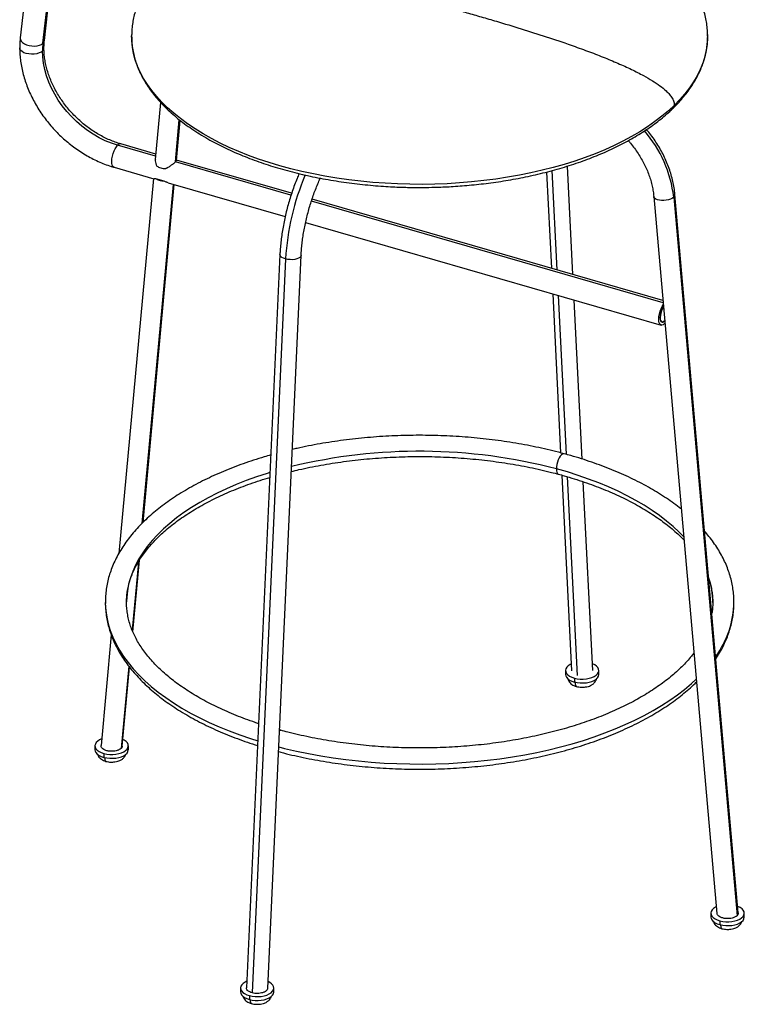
# Paper-space layout '_Trimetric' of a CAD drawing. Header units: millimetres. Extents: x -264 to 214, y -113 to 877.
# Tile 1 of 2: x -264 to 214, y -113 to 537. Entities that reach past the tile are written whole.
import ezdxf

# ---------------------------------------------------------------- set-up
doc = ezdxf.new("R2010")
doc.units = ezdxf.units.MM

psp = doc.layouts.new('_Trimetric')

# ---------------------------------------------------------------- linework, layer by layer
at = {"color": 7, "linetype": 'Continuous', "lineweight": 25}
for p, q in [((-241.55, 721.23), (-263.48, 525.11)), ((-248.5, 521.6), (-228.84, 697.28)), ((-247.58, 523.34), (-228.13, 697.24)), ((189.99, 527.44), (190, 526.03)), ((-189.97, 524.48), (-190, 526.43)), ((-170.91, 482.54), (-174.4, 444.83)), ((-161.14, 443.24), (-158.56, 471.13)), ((-160.39, 444.28), (-157.95, 470.66)), ((-174.06, 448.44), (-197.15, 455.11)), ((-174.2, 447.01), (-199.25, 454.24)), ((-84.87, 421.22), (-161.14, 443.24)), ((-84.44, 422.57), (-160.37, 444.49)), ((-201.59, 439.73), (-175.32, 432.15)), ((83.75, 436.59), (86.93, 373.09)), ((87.28, 437.52), (90.55, 372.05)), ((101.15, 368.99), (97.58, 440.52)), ((-175.56, 432.22), (-198.46, 184.85)), ((-168.46, 430.52), (-174.07, 432.14)), ((-165.87, 429.42), (-88.71, 407.14)), ((-162.51, 428.45), (-183.23, 204.59)), ((-182.5, 205.33), (-161.87, 428.27)), ((160.65, 350.34), (-71.42, 417.34)), ((160.52, 351.85), (-70.98, 418.68)), ((154.47, 420.52), (196.17, -52.8)), ((167.61, 419.98), (209.4, -54.34)), ((210.2, -52.5), (168.41, 421.74)), ((-75.24, 403.26), (159.29, 335.55)), ((-92.18, 382.18), (-114.22, -102)), ((-88.44, 379.2), (-110.5, -105.28)), ((-100.21, -102.15), (-78.2, 381.54)), ((87.77, 356.2), (93.01, 251.22)), ((91.39, 355.15), (96.63, 250.24)), ((107.24, 247.1), (101.99, 352.09)), ((161.42, 338.12), (161.39, 338.13)), ((161.7, 338.45), (161.42, 338.16)), ((161.42, 338.12), (161.7, 338.41)), ((159.57, 337.6), (159.86, 337.52)), ((161.83, 336.89), (161.39, 336.41)), ((93.75, 236.52), (100.2, 107.4)), ((97.37, 235.46), (103.92, 104.31)), ((114.21, 107.61), (107.99, 232.12)), ((-185.58, 179.13), (-189.73, 134.38)), ((-189.19, 133.06), (-184.8, 180.45)), ((-203.44, 131.03), (-210.2, 57.98)), ((-191.94, 110.48), (-196.97, 56.1)), ((-196.17, 57.61), (-191.35, 109.7)), ((96.22, 107.52), (96.22, 104.95)), ((118.22, 104.95), (118.22, 107.52)), ((102.08, 102.51), (102.08, 99.94)), ((-91.68, 68.06), (-92.46, 68.28)), ((-214.18, 57.79), (-214.18, 55.22)), ((-208.32, 52.78), (-208.32, 50.21)), ((-192.18, 55.22), (-192.18, 57.79)), ((192.18, -52.65), (192.18, -55.22)), ((198.05, -57.66), (198.05, -60.23)), ((214.18, -55.22), (214.18, -52.65)), ((-118.22, -102.08), (-118.22, -104.65)), ((-96.22, -104.65), (-96.22, -102.08)), ((-112.35, -107.09), (-112.35, -109.66))]:
    psp.add_line(p, q, dxfattribs=at)
at = {"color": 7, "linetype": 'Continuous', "lineweight": 25, "flags": 128}
for points in [[(-263.48, 525.11), (-263.49, 525.01), (-263.36, 524.01), (-262.84, 523.02), (-261.95, 522.08), (-260.74, 521.26), (-259.27, 520.58), (-257.61, 520.09), (-255.85, 519.8), (-254.07, 519.74), (-252.36, 519.9), (-250.81, 520.28), (-249.51, 520.85), (-248.5, 521.6)], [(-248.5, 521.6), (-247.84, 522.47), (-247.58, 523.34)], [(168.04, 480.63), (164.07, 476.95), (159.79, 473.36), (155.22, 469.87), (150.37, 466.48), (145.23, 463.2), (139.83, 460.05), (134.16, 457.01), (128.25, 454.1), (122.1, 451.32), (115.72, 448.69), (109.13, 446.2), (102.34, 443.85), (95.36, 441.66), (88.2, 439.63), (80.88, 437.75), (73.41, 436.04), (65.8, 434.5), (58.07, 433.13), (50.23, 431.93), (42.3, 430.9), (34.3, 430.05), (26.22, 429.38), (18.1, 428.89), (9.95, 428.58), (1.78, 428.45), (-6.4, 428.5), (-14.56, 428.73), (-22.7, 429.14), (-30.79, 429.74), (-38.83, 430.51), (-46.8, 431.46), (-54.68, 432.58), (-62.45, 433.88), (-70.12, 435.35), (-77.65, 436.99), (-85.04, 438.79), (-92.27, 440.76), (-99.33, 442.88), (-106.2, 445.16), (-112.88, 447.59), (-119.35, 450.16), (-125.6, 452.88), (-131.62, 455.73), (-137.39, 458.71), (-142.91, 461.82), (-148.17, 465.04), (-153.15, 468.38), (-157.84, 471.83), (-162.25, 475.38), (-166.35, 479.02), (-170.15, 482.75), (-173.63, 486.56), (-176.79, 490.44), (-179.62, 494.39), (-182.12, 498.4), (-184.28, 502.46), (-186.1, 506.57), (-187.57, 510.71), (-188.7, 514.88), (-189.48, 519.07), (-189.91, 523.28), (-189.97, 524.48)], [(190, 526.03), (189.99, 525.11), (189.71, 520.9), (189.08, 516.7), (188.11, 512.52), (186.78, 508.37), (185.11, 504.25), (183.1, 500.16), (180.74, 496.13), (178.06, 492.15), (175.04, 488.24), (171.7, 484.4), (168.04, 480.63)], [(-248.77, 516.56), (-249.78, 515.8), (-251.1, 515.17), (-252.65, 514.71), (-254.36, 514.44), (-256.14, 514.37), (-257.92, 514.51), (-259.58, 514.84), (-261.06, 515.36), (-262.28, 516.04), (-263.18, 516.84), (-263.71, 517.72), (-263.85, 518.49)], [(-199.25, 454.24), (-203.36, 455.59), (-207.44, 457.26), (-211.46, 459.23), (-215.39, 461.49), (-219.21, 464.03), (-222.89, 466.83), (-226.4, 469.87), (-229.73, 473.13), (-232.85, 476.59), (-235.74, 480.22), (-238.38, 484.01), (-240.75, 487.92), (-242.83, 491.93), (-244.62, 496.01), (-246.11, 500.14), (-247.27, 504.29), (-248.1, 508.43), (-248.61, 512.53), (-248.77, 516.56)], [(-201.59, 439.73), (-201.8, 439.81), (-202.37, 440.32), (-202.79, 441.18), (-203.04, 442.35), (-203.11, 443.78), (-202.99, 445.39), (-202.68, 447.1), (-202.22, 448.83), (-201.6, 450.48), (-200.88, 451.99), (-200.08, 453.26), (-199.25, 454.24)], [(167.61, 419.98), (166.73, 419.3), (165.58, 418.71), (164.23, 418.24), (162.73, 417.92), (161.17, 417.76), (159.63, 417.76), (158.17, 417.94), (156.88, 418.28), (155.82, 418.76), (155.04, 419.36), (154.58, 420.04), (154.47, 420.51)], [(-88.44, 379.2), (-89.74, 379.65), (-90.81, 380.2), (-91.59, 380.83), (-92.06, 381.52), (-92.18, 382.18)], [(-78.2, 381.54), (-78.2, 381.49), (-78.43, 380.81), (-79, 380.18), (-79.88, 379.63), (-81.02, 379.19), (-82.38, 378.89), (-83.87, 378.73), (-85.44, 378.74), (-86.98, 378.9), (-88.44, 379.2)], [(161.39, 336.41), (160.56, 335.77), (159.78, 335.5), (159.09, 335.63), (158.52, 336.13), (158.1, 336.99), (157.85, 338.16), (157.78, 339.59), (157.9, 341.2), (158.2, 342.91), (158.67, 344.64), (159.28, 346.3), (160.01, 347.8), (160.77, 349.02)], [(160.9, 347.5), (160.88, 347.47), (160.19, 346.3), (159.6, 344.92), (159.13, 343.43), (158.83, 341.92), (158.71, 340.5), (158.78, 339.27), (159.04, 338.31), (159.47, 337.68), (160.03, 337.44), (160.7, 337.58), (161.42, 338.12)], [(161.42, 338.16), (160.7, 337.63), (160.04, 337.48), (159.48, 337.73), (159.06, 338.35), (158.81, 339.3), (158.74, 340.52), (158.85, 341.93), (159.15, 343.42), (159.61, 344.91), (160.2, 346.27), (160.88, 347.43), (160.9, 347.46)], [(95.35, 250.6), (94.93, 250.64), (94.24, 250.41), (93.51, 249.85), (92.79, 248.99), (92.1, 247.87), (91.48, 246.55), (90.96, 245.1), (90.57, 243.58), (90.33, 242.07), (90.25, 240.66)], [(174.27, 195.74), (171.28, 198.81), (167.25, 202.56), (162.92, 206.22), (158.29, 209.78), (153.37, 213.24), (148.16, 216.58), (142.67, 219.8), (136.93, 222.9), (130.93, 225.87), (124.68, 228.7), (118.21, 231.4), (111.51, 233.94), (104.61, 236.34), (97.52, 238.58), (90.25, 240.66)], [(90.25, 240.66), (90.33, 239.4), (90.57, 238.37), (90.96, 237.61), (91.48, 237.17), (91.68, 237.09)], [(-98.74, 238.21), (-100.63, 237.62), (-107.64, 235.31), (-114.45, 232.85), (-121.05, 230.24), (-127.43, 227.49), (-133.57, 224.6), (-139.46, 221.57), (-145.09, 218.42), (-150.46, 215.14), (-155.54, 211.75), (-160.34, 208.25), (-164.85, 204.64), (-169.04, 200.94), (-172.93, 197.15), (-176.49, 193.28), (-179.72, 189.33), (-182.63, 185.31), (-185.19, 181.24), (-187.42, 177.11), (-189.29, 172.93), (-190.82, 168.72), (-191.99, 164.47), (-192.8, 160.21), (-193.26, 155.93), (-193.37, 152.78)], [(-207.37, 152.51), (-207.36, 151.46), (-207.1, 147.04), (-206.47, 142.64), (-205.5, 138.25), (-204.18, 133.89), (-202.5, 129.56), (-200.48, 125.27), (-198.12, 121.03), (-195.42, 116.84), (-192.39, 112.71), (-189.02, 108.65), (-185.34, 104.66), (-181.33, 100.76), (-177.02, 96.94), (-172.41, 93.22), (-167.5, 89.61), (-162.3, 86.09), (-156.83, 82.7), (-151.09, 79.42), (-145.09, 76.26), (-138.84, 73.24), (-132.36, 70.35), (-125.65, 67.61), (-118.72, 65.01), (-111.6, 62.55), (-106.8, 61.02)], [(99.98, 111.79), (99.27, 111.44), (98, 110.62), (97.06, 109.69), (96.46, 108.69), (96.22, 107.66), (96.36, 106.61), (96.87, 105.6), (97.73, 104.65), (98.92, 103.81), (100.38, 103.08), (102.08, 102.51)], [(102.08, 102.51), (103.96, 102.11), (105.94, 101.9), (107.97, 101.87), (109.98, 102.04), (111.89, 102.39), (113.64, 102.92), (115.17, 103.61), (116.43, 104.43), (117.38, 105.35), (117.98, 106.35), (118.21, 107.39), (118.07, 108.43), (117.57, 109.44), (116.7, 110.39), (115.52, 111.24), (114.05, 111.96), (113.99, 111.99)], [(96.22, 104.95), (96.36, 104.04), (96.87, 103.03), (97.73, 102.08), (98.92, 101.23), (100.38, 100.51), (102.08, 99.94)], [(102.08, 99.94), (103.96, 99.54), (105.94, 99.32), (107.97, 99.3), (109.98, 99.47), (111.89, 99.82), (113.64, 100.35), (115.17, 101.04), (116.43, 101.86), (117.38, 102.78), (117.98, 103.78), (118.21, 104.82), (118.22, 104.95)], [(-92.96, 57.1), (-89.12, 56.14), (-81.3, 54.32), (-73.35, 52.68), (-65.27, 51.2), (-57.08, 49.9), (-48.8, 48.77), (-40.42, 47.82), (-31.98, 47.05), (-23.49, 46.46), (-14.96, 46.05), (-6.4, 45.82), (2.18, 45.78), (10.74, 45.91), (19.29, 46.23), (27.81, 46.74), (36.28, 47.42), (44.68, 48.28), (53.01, 49.32), (61.25, 50.54), (69.39, 51.93), (77.4, 53.49), (85.29, 55.22), (93.03, 57.12), (100.61, 59.18), (108.01, 61.4), (115.24, 63.78), (122.26, 66.31), (129.08, 68.98), (135.68, 71.8), (142.04, 74.76), (148.17, 77.85), (154.03, 81.07), (159.64, 84.41), (164.97, 87.86), (170.03, 91.43), (174.79, 95.1), (179.25, 98.87), (182.54, 101.9)], [(-92.47, 68.01), (-92.1, 68.09), (-91.68, 68.06)], [(-209.79, 62.32), (-211.14, 61.71), (-212.4, 60.89), (-213.34, 59.96), (-213.95, 58.96), (-214.18, 57.93), (-214.04, 56.88), (-213.53, 55.87), (-212.67, 54.92), (-211.49, 54.08), (-210.02, 53.35), (-208.32, 52.78)], [(-208.32, 52.78), (-206.44, 52.38), (-204.46, 52.17), (-202.43, 52.14), (-200.42, 52.31), (-198.51, 52.66), (-196.76, 53.19), (-195.23, 53.88), (-193.97, 54.7), (-193.02, 55.62), (-192.42, 56.62), (-192.19, 57.66), (-192.33, 58.7), (-192.84, 59.71), (-193.7, 60.66), (-194.88, 61.51), (-195.77, 61.98)], [(-214.18, 55.22), (-214.04, 54.31), (-213.53, 53.3), (-212.67, 52.35), (-211.49, 51.5), (-210.02, 50.78), (-208.32, 50.21)], [(-208.32, 50.21), (-206.44, 49.81), (-204.46, 49.59), (-202.43, 49.57), (-200.42, 49.74), (-198.51, 50.09), (-196.76, 50.62), (-195.23, 51.31), (-193.97, 52.13), (-193.02, 53.05), (-192.42, 54.05), (-192.19, 55.09), (-192.18, 55.22)], [(195.79, -48.46), (195.23, -48.74), (193.97, -49.55), (193.02, -50.48), (192.42, -51.48), (192.19, -52.52), (192.33, -53.56), (192.84, -54.57), (193.7, -55.52), (194.88, -56.37), (196.35, -57.09), (198.05, -57.66)], [(198.05, -57.66), (199.93, -58.06), (201.91, -58.28), (203.94, -58.3), (205.94, -58.13), (207.85, -57.78), (209.6, -57.25), (211.14, -56.56), (212.4, -55.74), (213.34, -54.82), (213.95, -53.82), (214.18, -52.78), (214.04, -51.74), (213.53, -50.73), (212.67, -49.78), (211.49, -48.93), (210.02, -48.21), (209.81, -48.13)], [(192.18, -55.22), (192.33, -56.13), (192.84, -57.14), (193.7, -58.09), (194.88, -58.94), (196.35, -59.66), (198.05, -60.23)], [(198.05, -60.23), (199.93, -60.63), (201.91, -60.85), (203.94, -60.87), (205.94, -60.71), (207.85, -60.35), (209.6, -59.82), (211.14, -59.14), (212.4, -58.32), (213.34, -57.39), (213.95, -56.39), (214.18, -55.35), (214.18, -55.22)], [(-114.02, -97.62), (-115.17, -98.16), (-116.43, -98.98), (-117.38, -99.91), (-117.98, -100.9), (-118.21, -101.94), (-118.07, -102.99), (-117.57, -104), (-116.7, -104.94), (-115.52, -105.79), (-114.05, -106.52), (-112.35, -107.09)], [(-112.35, -107.09), (-110.48, -107.49), (-108.49, -107.7), (-106.46, -107.73), (-104.46, -107.56), (-102.55, -107.21), (-100.8, -106.68), (-99.27, -105.99), (-98, -105.17), (-97.06, -104.25), (-96.46, -103.25), (-96.22, -102.21), (-96.36, -101.17), (-96.87, -100.15), (-97.73, -99.21), (-98.92, -98.36), (-100.02, -97.79)], [(-118.22, -104.65), (-118.07, -105.56), (-117.57, -106.57), (-116.7, -107.52), (-115.52, -108.36), (-114.05, -109.09), (-112.35, -109.66)], [(-112.35, -109.66), (-110.48, -110.06), (-108.49, -110.27), (-106.46, -110.3), (-104.46, -110.13), (-102.55, -109.78), (-100.8, -109.25), (-99.27, -108.56), (-98, -107.74), (-97.06, -106.82), (-96.46, -105.82), (-96.22, -104.78), (-96.22, -104.65)]]:
    psp.add_lwpolyline(points, dxfattribs=at)
at = {"color": 7, "linetype": 'Continuous', "lineweight": 25}
for centre, radius, start, end in [((-203.45, 516.59), 45.33, 173.6641, 180.03851), ((-250.46, 518.56), 2.61, 310.18755, 358.52045), ((88.08, 411.04), 80.02, 6.41175, 41.18565), ((-197.48, 452.91), 2.22, 81.69009, 143.07076), ((77.29, 369.7), 166, 156.96475, 176.71855), ((166.25, 421.66), 2.16, 308.837, 2.15516), ((-0.1, -105.25), 357.51, 75.36213, 103.66181), ((140.29, 152.45), 53.08, 359.92186, 18.37822), ((144.48, 153.73), 62.9, 323.88166, 359.00414)]:
    psp.add_arc(centre, radius, start, end, dxfattribs=at)
for points, knots in [([(190, 526.3), (189.97, 527.63), (189.92, 530.39), (189.44, 534.58), (188.66, 538.85), (187.54, 543.1), (186.1, 547.34), (184.32, 551.54), (182.23, 555.7), (179.8, 559.82), (177.06, 563.89), (173.99, 567.89), (170.61, 571.83), (166.91, 575.7), (162.9, 579.49), (158.59, 583.18), (153.98, 586.78), (149.07, 590.29), (143.87, 593.68), (138.39, 596.96), (132.63, 600.11), (126.82, 603.04), (120.98, 605.73), (115.18, 608.21), (109.2, 610.57), (103.05, 612.79), (96.76, 614.88), (90.32, 616.84), (83.74, 618.66), (77.05, 620.34), (70.25, 621.88), (63.35, 623.27), (56.38, 624.51), (49.36, 625.6), (42.3, 626.54), (35.25, 627.33), (28.3, 627.96), (21.62, 628.43), (15.79, 628.74), (10.62, 628.93), (5.57, 629.05), (1.98, 629.07), (0, 629.08)], [0, 0, 0, 0, 0.023627, 0.049087, 0.07467, 0.100369, 0.126184, 0.152118, 0.178172, 0.204348, 0.230646, 0.257068, 0.283616, 0.310289, 0.33709, 0.36402, 0.391082, 0.418277, 0.44561, 0.473084, 0.500704, 0.528478, 0.553484, 0.578524, 0.603592, 0.628683, 0.653795, 0.678919, 0.704052, 0.729184, 0.754306, 0.779404, 0.804459, 0.829441, 0.854302, 0.878948, 0.903188, 0.926526, 0.94805, 0.963267, 0.979639, 1, 1, 1, 1]), ([(-166.19, 576.34), (-167.37, 575.16), (-169.75, 572.78), (-172.99, 569.09), (-176.01, 565.31), (-178.74, 561.46), (-181.18, 557.54), (-183.34, 553.57), (-185.2, 549.55), (-186.76, 545.49), (-188.03, 541.39), (-188.99, 537.26), (-189.64, 533.11), (-189.96, 529.45), (-189.99, 527.18), (-190, 526.3)], [0, 0, 0, 0, 0.078233, 0.158129, 0.237932, 0.317628, 0.397207, 0.476661, 0.555981, 0.63516, 0.714195, 0.793082, 0.871819, 0.950407, 1, 1, 1, 1]), ([(0, 550.3), (2.15, 549.72), (6.78, 548.46), (14.16, 546.45), (22.37, 544.18), (31.29, 541.69), (40.78, 538.98), (52.72, 535.5), (67.02, 531.18), (83.46, 525.97), (98.08, 521.03), (110.61, 516.5), (120.92, 512.54), (130.6, 508.53), (139.49, 504.5), (147.09, 500.66), (153.37, 497.05), (158.35, 493.74), (162.16, 490.67), (164.88, 487.88), (166.65, 485.44), (167.82, 482.97), (167.97, 481.4), (168.04, 480.63)], [0, 0, 0, 0, 0.03694, 0.079368, 0.126555, 0.177775, 0.232301, 0.28941, 0.38263, 0.477651, 0.571701, 0.633868, 0.69346, 0.749647, 0.801627, 0.848656, 0.883591, 0.914346, 0.940799, 0.957925, 0.973031, 0.986723, 1, 1, 1, 1]), ([(-263.48, 525.11), (-263.56, 524.35), (-263.78, 522.16), (-263.82, 519.93), (-263.85, 518.49)], [0, 0, 0, 0, 0.350547, 1, 1, 1, 1]), ([(-247.85, 518.48), (-247.84, 519.06), (-247.83, 520.71), (-247.68, 522.3), (-247.58, 523.34)], [0, 0, 0, 0, 0.350478, 1, 1, 1, 1]), ([(-190, 526.3), (-189.97, 525.02), (-189.92, 522.35), (-189.45, 518.31), (-188.66, 514.17), (-187.55, 510.04), (-186.1, 505.93), (-184.33, 501.86), (-182.23, 497.81), (-179.81, 493.81), (-177.06, 489.86), (-174, 485.96), (-170.61, 482.13), (-166.91, 478.37), (-162.9, 474.68), (-158.58, 471.08), (-153.96, 467.57), (-149.05, 464.17), (-143.84, 460.86), (-138.55, 457.78), (-133.21, 454.92), (-127.86, 452.27), (-122.32, 449.73), (-116.6, 447.3), (-110.71, 445), (-104.66, 442.82), (-98.46, 440.76), (-92.11, 438.83), (-85.63, 437.04), (-79.03, 435.38), (-72.33, 433.85), (-65.53, 432.47), (-58.64, 431.22), (-51.7, 430.12), (-44.72, 429.16), (-37.73, 428.35), (-30.8, 427.69), (-24.08, 427.17), (-17.97, 426.82), (-12.63, 426.6), (-6.78, 426.43), (-2.64, 426.41), (0, 426.39)], [0, 0, 0, 0, 0.0239427, 0.0498361, 0.0758325, 0.1019225, 0.1281076, 0.1543892, 0.1807681, 0.2072452, 0.2338208, 0.2604952, 0.2872685, 0.314141, 0.3411129, 0.3681846, 0.395357, 0.4226314, 0.4500099, 0.4774954, 0.5022193, 0.5269536, 0.551694, 0.5764379, 0.6011825, 0.6259249, 0.6506619, 0.6753897, 0.7001039, 0.7247991, 0.7494679, 0.7741004, 0.7986819, 0.8231899, 0.8475872, 0.8718066, 0.895713, 0.9189863, 0.9406407, 0.9580237, 0.9732189, 1, 1, 1, 1]), ([(167.24, 478.79), (167.69, 479.22), (169.36, 480.81), (171.97, 483.64), (175.06, 487.26), (177.86, 490.96), (180.39, 494.72), (182.63, 498.53), (184.58, 502.4), (186.25, 506.31), (187.61, 510.26), (188.68, 514.25), (189.43, 518.25), (189.89, 522.01), (189.94, 524.42), (189.97, 525.49)], [0, 0, 0, 0, 0.030887, 0.112944, 0.195045, 0.277181, 0.359343, 0.441523, 0.523716, 0.605915, 0.688117, 0.770318, 0.852518, 0.934718, 1, 1, 1, 1]), ([(-263.85, 518.49), (-263.84, 517.7), (-263.82, 515.5), (-263.55, 511.85), (-262.96, 507.52), (-262.09, 503.17), (-260.93, 498.82), (-259.51, 494.48), (-257.81, 490.19), (-255.86, 485.95), (-253.65, 481.79), (-251.21, 477.71), (-248.54, 473.75), (-245.64, 469.92), (-242.55, 466.23), (-239.26, 462.69), (-235.8, 459.33), (-232.17, 456.16), (-228.39, 453.19), (-224.48, 450.44), (-220.46, 447.91), (-216.33, 445.62), (-212.13, 443.57), (-207.86, 441.79), (-204.34, 440.55), (-202.24, 439.93), (-201.59, 439.73)], [0, 0, 0, 0, 0.023867, 0.067032, 0.110258, 0.153572, 0.196954, 0.240385, 0.283849, 0.327335, 0.370834, 0.414338, 0.457845, 0.501354, 0.544865, 0.58838, 0.6319, 0.675429, 0.718967, 0.762518, 0.806083, 0.849661, 0.893253, 0.936854, 0.980456, 1, 1, 1, 1]), ([(-197.15, 455.11), (-197.77, 455.29), (-199.61, 455.84), (-202.67, 456.95), (-206.31, 458.51), (-209.91, 460.33), (-213.46, 462.37), (-216.91, 464.64), (-220.27, 467.13), (-223.51, 469.81), (-226.61, 472.67), (-229.55, 475.7), (-232.32, 478.89), (-234.9, 482.2), (-237.27, 485.63), (-239.43, 489.15), (-241.36, 492.74), (-243.05, 496.38), (-244.5, 500.05), (-245.7, 503.73), (-246.64, 507.4), (-247.32, 511.04), (-247.73, 514.56), (-247.85, 517.03), (-247.85, 518.3), (-247.85, 518.48)], [0, 0, 0, 0, 0.023531, 0.069832, 0.116141, 0.162438, 0.208732, 0.255028, 0.301329, 0.347634, 0.393942, 0.440248, 0.486547, 0.532834, 0.579103, 0.625352, 0.671578, 0.717781, 0.763966, 0.810139, 0.856309, 0.902492, 0.948713, 0.992777, 1, 1, 1, 1]), ([(0, 426.39), (2.68, 426.41), (6.44, 426.43), (11.98, 426.58), (16.7, 426.76), (22.32, 427.07), (28.21, 427.48), (34.36, 428.01), (40.68, 428.68), (47.12, 429.48), (53.62, 430.41), (60.15, 431.48), (66.69, 432.7), (73.21, 434.05), (79.69, 435.54), (86.1, 437.16), (92.43, 438.93), (98.67, 440.83), (104.79, 442.86), (110.79, 445.03), (116.65, 447.32), (122.36, 449.74), (127.9, 452.28), (133.26, 454.95), (138.44, 457.73), (143.43, 460.62), (148.2, 463.62), (152.76, 466.72), (157.09, 469.92), (161.18, 473.22), (164.57, 476.18), (166.5, 478.06), (167.24, 478.79)], [0, 0, 0, 0, 0.0394424, 0.0553187, 0.0816948, 0.1090805, 0.1384628, 0.1691391, 0.2008267, 0.2333001, 0.2663987, 0.3000036, 0.3340251, 0.3683942, 0.4030569, 0.4379702, 0.4730992, 0.5084157, 0.5438958, 0.5795199, 0.6152711, 0.6511347, 0.6870981, 0.7231502, 0.7592809, 0.7954814, 0.8317436, 0.8680598, 0.9044234, 0.9408279, 0.9772675, 1, 1, 1, 1]), ([(168.04, 480.63), (167.98, 480.14), (167.9, 479.39), (167.38, 478.97), (167.2, 478.83)], [0, 0, 0, 0, 0.660515, 1, 1, 1, 1]), ([(168.41, 421.74), (168.34, 422.51), (168.12, 424.69), (167.54, 428.3), (166.59, 432.55), (165.36, 436.8), (163.86, 441.03), (162.1, 445.21), (160.08, 449.33), (157.82, 453.36), (155.32, 457.3), (152.63, 461.09), (150.67, 463.5), (149.71, 464.68)], [0, 0, 0, 0, 0.05187, 0.146626, 0.241468, 0.336434, 0.431486, 0.526597, 0.621743, 0.716908, 0.81208, 0.907255, 1, 1, 1, 1]), ([(137.56, 457.29), (138.09, 456.71), (139.54, 455.09), (141.72, 452.27), (144.1, 448.89), (146.26, 445.4), (148.19, 441.84), (149.88, 438.22), (151.33, 434.58), (152.52, 430.92), (153.45, 427.27), (154.12, 423.79), (154.36, 421.56), (154.47, 420.52)], [0, 0, 0, 0, 0.053814, 0.14968, 0.245514, 0.34131, 0.437062, 0.532773, 0.628448, 0.724101, 0.819748, 0.91542, 1, 1, 1, 1]), ([(-174.33, 444.79), (-174.37, 444.53), (-174.48, 443.75), (-174.23, 442.72), (-173.94, 441.83), (-173.71, 441.24), (-173.45, 440.78), (-173.3, 440.49)], [0, 0, 0, 0, 0.196503, 0.597763, 0.670622, 0.797976, 1, 1, 1, 1]), ([(-167.69, 438.87), (-167.61, 438.91), (-167.42, 438.99), (-167.11, 439.14), (-166.7, 439.34), (-166.27, 439.57), (-165.64, 439.93), (-164.91, 440.38), (-164.01, 440.97), (-163.18, 441.56), (-162.54, 442.04), (-162.11, 442.39), (-161.83, 442.62), (-161.58, 442.84), (-161.35, 443.05), (-161.21, 443.18), (-161.14, 443.24)], [0, 0, 0, 0, 0.032816, 0.074471, 0.124964, 0.19749, 0.248896, 0.383444, 0.498783, 0.629199, 0.749276, 0.800843, 0.851554, 0.901551, 0.950982, 1, 1, 1, 1]), ([(-161.14, 443.24), (-161, 443.39), (-160.7, 443.7), (-160.43, 444.06), (-160.45, 444.18), (-160.46, 444.24)], [0, 0, 0, 0, 0.3328933, 0.6766, 1, 1, 1, 1]), ([(-173.3, 440.49), (-172.99, 440.26), (-172.63, 440.05), (-171.8, 439.65), (-171.34, 439.48), (-170.35, 439.2), (-169.83, 439.08), (-168.76, 438.93), (-168.22, 438.89), (-167.69, 438.87)], [0, 0, 0, 0, 0.25, 0.25, 0.5, 0.5, 0.75, 0.75, 1, 1, 1, 1]), ([(-79.51, 435.53), (-79.97, 434.46), (-81.02, 432.02), (-82.54, 428.08), (-84.08, 423.76), (-85.5, 419.36), (-86.8, 414.9), (-87.98, 410.4), (-89.02, 405.89), (-89.93, 401.38), (-90.7, 396.89), (-91.32, 392.44), (-91.8, 388.05), (-92.06, 384.64), (-92.16, 382.7), (-92.18, 382.18)], [0, 0, 0, 0, 0.0645972, 0.1469635, 0.2292024, 0.3113527, 0.3934507, 0.4755306, 0.5576223, 0.6397523, 0.7219554, 0.8042687, 0.8867323, 0.969391, 1, 1, 1, 1]), ([(-174.07, 432.14), (-174.42, 432.11), (-174.96, 432.07), (-175.18, 432.15), (-175.25, 432.18)], [0, 0, 0, 0, 0.652489, 1, 1, 1, 1]), ([(-168.46, 430.52), (-168.99, 430.54), (-169.53, 430.58), (-170.6, 430.73), (-171.13, 430.85), (-172.11, 431.13), (-172.58, 431.3), (-173.4, 431.7), (-173.77, 431.91), (-174.07, 432.14)], [0, 0, 0, 0, 0.25, 0.25, 0.5, 0.5, 0.75, 0.75, 1, 1, 1, 1]), ([(-165.91, 429.48), (-166.18, 429.54), (-166.55, 429.64), (-167.12, 429.88), (-167.69, 430.13), (-168.17, 430.37), (-168.46, 430.52)], [0, 0, 0, 0, 0.332045, 0.453035, 0.664518, 1, 1, 1, 1]), ([(-78.2, 381.54), (-78.16, 382.2), (-78.07, 384.11), (-77.8, 387.36), (-77.35, 391.32), (-76.76, 395.36), (-76.04, 399.47), (-75.19, 403.6), (-74.21, 407.75), (-73.1, 411.89), (-71.89, 415.99), (-70.56, 420.02), (-69.14, 423.97), (-67.61, 427.79), (-66.41, 430.64), (-65.69, 432.16), (-65.53, 432.49)], [0, 0, 0, 0, 0.040865, 0.118317, 0.195985, 0.273872, 0.351931, 0.430118, 0.508392, 0.586717, 0.665056, 0.743365, 0.821606, 0.89974, 0.977729, 1, 1, 1, 1]), ([(95.35, 250.6), (94.08, 250.94), (90.41, 251.92), (84.23, 253.44), (76.77, 255.09), (69.2, 256.58), (61.52, 257.91), (53.75, 259.09), (45.9, 260.11), (37.98, 260.97), (30.01, 261.66), (21.99, 262.19), (13.93, 262.56), (5.86, 262.76), (-2.22, 262.8), (-10.3, 262.67), (-18.36, 262.38), (-26.39, 261.92), (-34.39, 261.3), (-42.33, 260.52), (-50.21, 259.57), (-58.02, 258.47), (-65.74, 257.2), (-73.35, 255.77), (-79.46, 254.52), (-82.97, 253.68), (-84.03, 253.43)], [0, 0, 0, 0, 0.022993, 0.066623, 0.110236, 0.153834, 0.197416, 0.240986, 0.284544, 0.328093, 0.371633, 0.415167, 0.458696, 0.502223, 0.545747, 0.589272, 0.632797, 0.676326, 0.719858, 0.763397, 0.806943, 0.850498, 0.894065, 0.937644, 0.981237, 1, 1, 1, 1]), ([(-98.21, 249.79), (-99.68, 249.37), (-103.53, 248.29), (-109.6, 246.37), (-116.4, 244.06), (-123.03, 241.59), (-129.47, 238.99), (-135.72, 236.25), (-141.77, 233.39), (-147.6, 230.39), (-153.21, 227.27), (-158.6, 224.03), (-163.74, 220.67), (-168.63, 217.2), (-173.27, 213.62), (-177.65, 209.94), (-181.75, 206.15), (-185.57, 202.28), (-189.1, 198.32), (-192.33, 194.28), (-195.26, 190.17), (-197.89, 186), (-200.19, 181.77), (-202.19, 177.5), (-203.86, 173.19), (-205.21, 168.86), (-206.24, 164.51), (-206.94, 160.14), (-207.33, 156.14), (-207.34, 153.6), (-207.34, 152.51)], [0, 0, 0, 0, 0.022749, 0.059543, 0.096355, 0.133189, 0.170043, 0.206919, 0.243818, 0.280738, 0.317679, 0.354639, 0.391613, 0.428596, 0.46558, 0.502551, 0.539496, 0.576398, 0.613236, 0.649985, 0.686622, 0.72312, 0.759455, 0.79561, 0.831573, 0.867343, 0.902931, 0.93836, 0.973663, 1, 1, 1, 1]), ([(-84.69, 238.88), (-83, 239.3), (-78.96, 240.29), (-72.42, 241.68), (-65.12, 243.09), (-57.7, 244.35), (-50.18, 245.45), (-42.58, 246.4), (-34.91, 247.2), (-27.18, 247.83), (-19.41, 248.31), (-11.6, 248.63), (-3.77, 248.78), (4.06, 248.78), (11.89, 248.62), (19.69, 248.29), (27.47, 247.81), (35.2, 247.17), (42.87, 246.37), (50.46, 245.41), (57.98, 244.3), (65.4, 243.04), (72.71, 241.63), (79.89, 240.07), (86.21, 238.55), (90.1, 237.51), (91.68, 237.09)], [0, 0, 0, 0, 0.0307957, 0.0734617, 0.116145, 0.1588438, 0.2015563, 0.2442809, 0.2870158, 0.3297592, 0.3725094, 0.4152648, 0.4580237, 0.5007844, 0.5435452, 0.5863041, 0.6290592, 0.671809, 0.7145518, 0.7572857, 0.8000092, 0.8427204, 0.8854175, 0.9280988, 0.9707624, 1, 1, 1, 1]), ([(172.66, 214.02), (172.22, 214.39), (170.29, 215.97), (166.61, 218.65), (161.64, 222.08), (156.39, 225.39), (150.92, 228.58), (145.22, 231.64), (139.29, 234.59), (133.16, 237.4), (126.83, 240.08), (120.31, 242.63), (113.6, 245.03), (106.73, 247.3), (100.63, 249.14), (96.8, 250.2), (95.35, 250.6)], [0, 0, 0, 0, 0.023207, 0.100746, 0.178332, 0.25594, 0.333545, 0.41113, 0.488688, 0.566211, 0.643694, 0.721138, 0.79854, 0.875901, 0.953224, 1, 1, 1, 1]), ([(-193.33, 152.76), (-193.34, 153.4), (-193.35, 155.32), (-193.03, 158.51), (-192.4, 162.32), (-191.43, 166.11), (-190.16, 169.88), (-188.59, 173.62), (-186.72, 177.31), (-184.55, 180.97), (-182.09, 184.58), (-179.35, 188.14), (-176.32, 191.66), (-173.01, 195.11), (-169.42, 198.51), (-165.57, 201.84), (-161.44, 205.09), (-157.05, 208.27), (-152.41, 211.37), (-147.51, 214.38), (-142.38, 217.3), (-137, 220.11), (-131.41, 222.83), (-125.59, 225.43), (-119.57, 227.91), (-113.35, 230.28), (-106.92, 232.51), (-102.09, 234.09), (-99.36, 234.88), (-98.88, 235.02)], [0, 0, 0, 0, 0.020675, 0.061329, 0.101894, 0.142259, 0.182347, 0.222123, 0.261587, 0.300767, 0.339701, 0.378434, 0.417008, 0.455463, 0.493831, 0.532142, 0.570416, 0.608672, 0.646922, 0.685174, 0.723437, 0.761714, 0.800011, 0.838329, 0.87667, 0.915034, 0.953421, 0.99183, 1, 1, 1, 1]), ([(91.68, 237.09), (92.88, 236.76), (96.36, 235.8), (102.01, 234.1), (108.56, 231.96), (114.93, 229.69), (121.11, 227.29), (127.08, 224.78), (132.85, 222.15), (138.39, 219.41), (143.7, 216.57), (148.78, 213.63), (153.61, 210.6), (158.18, 207.48), (162.5, 204.28), (166.55, 201.02), (170.31, 197.68), (172.95, 195.18), (174.24, 193.79), (174.46, 193.55)], [0, 0, 0, 0, 0.033536, 0.097312, 0.161057, 0.224765, 0.288433, 0.352061, 0.415646, 0.479189, 0.54269, 0.606152, 0.66958, 0.73298, 0.796363, 0.859742, 0.923131, 0.986554, 1, 1, 1, 1]), ([(207.34, 152.64), (207.35, 153.01), (207.39, 154.83), (207.16, 158.1), (206.62, 162.45), (205.74, 166.77), (204.56, 171.08), (203.06, 175.35), (201.25, 179.59), (199.13, 183.79), (196.7, 187.95), (193.96, 192.05), (191.08, 195.91), (188.97, 198.37), (187.99, 199.51)], [0, 0, 0, 0, 0.022383, 0.111042, 0.19971, 0.288504, 0.377539, 0.466912, 0.556696, 0.646935, 0.737644, 0.828812, 0.920405, 1, 1, 1, 1]), ([(190.78, 167.92), (191.04, 167.13), (191.73, 165.1), (192.49, 161.81), (193.09, 158.05), (193.38, 154.91), (193.34, 153.02), (193.33, 152.4)], [0, 0, 0, 0, 0.15145, 0.392333, 0.635106, 0.879543, 1, 1, 1, 1]), ([(-207.34, 152.51), (-207.35, 152.14), (-207.39, 150.32), (-207.16, 147.05), (-206.62, 142.7), (-205.74, 138.38), (-204.56, 134.07), (-203.06, 129.8), (-201.25, 125.56), (-199.13, 121.36), (-196.7, 117.2), (-193.97, 113.1), (-190.93, 109.06), (-187.59, 105.09), (-183.95, 101.19), (-180.03, 97.38), (-175.83, 93.65), (-171.36, 90.02), (-166.63, 86.49), (-161.63, 83.07), (-156.4, 79.77), (-150.92, 76.58), (-145.22, 73.51), (-139.29, 70.56), (-133.16, 67.75), (-126.83, 65.07), (-120.3, 62.53), (-113.69, 60.14), (-109.16, 58.67), (-106.94, 57.95)], [0, 0, 0, 0, 0.0093178, 0.0462253, 0.0831365, 0.1201, 0.157164, 0.1943689, 0.2317449, 0.2693101, 0.307071, 0.3450227, 0.3831516, 0.4214372, 0.4598555, 0.4983809, 0.5369887, 0.5756564, 0.6143642, 0.6530958, 0.691838, 0.7305785, 0.7693096, 0.8080266, 0.8467263, 0.8854066, 0.9240666, 0.9627061, 1, 1, 1, 1]), ([(-106.28, 72.47), (-107.03, 72.72), (-109.98, 73.67), (-114.92, 75.47), (-121.11, 77.86), (-127.08, 80.37), (-132.85, 83), (-138.39, 85.74), (-143.7, 88.58), (-148.78, 91.52), (-153.61, 94.55), (-158.18, 97.67), (-162.5, 100.87), (-166.55, 104.14), (-170.33, 107.47), (-173.83, 110.87), (-177.05, 114.32), (-180, 117.82), (-182.65, 121.36), (-185.02, 124.94), (-187.1, 128.56), (-188.89, 132.21), (-190.39, 135.89), (-191.59, 139.6), (-192.5, 143.34), (-193.09, 147.1), (-193.38, 150.25), (-193.34, 152.13), (-193.33, 152.76)], [0, 0, 0, 0, 0.013782, 0.053746, 0.093686, 0.1336, 0.173488, 0.213349, 0.253184, 0.292995, 0.332784, 0.372556, 0.412316, 0.452075, 0.491839, 0.531625, 0.571452, 0.611345, 0.651334, 0.691455, 0.731751, 0.772265, 0.813045, 0.854127, 0.895537, 0.937272, 0.979292, 1, 1, 1, 1]), ([(193.33, 152.4), (193.34, 151.75), (193.35, 149.83), (193.15, 147.47), (192.85, 145.76), (192.77, 145.33)], [0, 0, 0, 0, 0.274729, 0.81492, 1, 1, 1, 1]), ([(195.41, 115.31), (196.24, 116.59), (197.96, 119.25), (200.19, 123.38), (202.19, 127.65), (203.86, 131.96), (205.21, 136.29), (206.24, 140.64), (206.94, 145.01), (207.33, 149.01), (207.34, 151.56), (207.34, 152.64)], [0, 0, 0, 0, 0.108727, 0.225691, 0.342073, 0.457837, 0.572981, 0.687538, 0.801582, 0.915222, 1, 1, 1, 1]), ([(181.01, 119.24), (180.45, 118.5), (178.99, 116.57), (176.31, 113.5), (173.01, 110.04), (169.42, 106.65), (165.57, 103.32), (161.44, 100.06), (157.05, 96.88), (152.41, 93.78), (147.51, 90.77), (142.38, 87.85), (137, 85.04), (131.41, 82.33), (125.59, 79.73), (119.57, 77.24), (113.34, 74.88), (106.93, 72.64), (100.34, 70.53), (93.59, 68.55), (86.67, 66.72), (79.62, 65.02), (72.43, 63.47), (65.12, 62.06), (57.7, 60.8), (50.18, 59.7), (42.58, 58.75), (34.91, 57.96), (27.18, 57.32), (19.41, 56.84), (11.6, 56.53), (3.77, 56.37), (-4.06, 56.37), (-11.89, 56.53), (-19.69, 56.86), (-27.47, 57.34), (-35.2, 57.98), (-42.87, 58.78), (-50.46, 59.74), (-57.98, 60.85), (-65.4, 62.11), (-72.71, 63.52), (-79.89, 65.08), (-86.21, 66.6), (-90.1, 67.64), (-91.68, 68.06)], [0, 0, 0, 0, 0.014916, 0.038621, 0.062252, 0.085831, 0.109373, 0.132894, 0.156403, 0.179909, 0.203416, 0.226929, 0.250451, 0.273985, 0.297533, 0.321094, 0.34467, 0.36826, 0.391863, 0.41548, 0.439108, 0.462749, 0.486399, 0.51006, 0.533728, 0.557405, 0.581088, 0.604777, 0.628471, 0.652168, 0.675868, 0.69957, 0.723274, 0.746977, 0.770679, 0.794379, 0.818076, 0.84177, 0.865458, 0.889141, 0.912816, 0.936484, 0.960144, 0.983793, 1, 1, 1, 1]), ([(-93.11, 53.96), (-92.59, 53.82), (-89.66, 53.04), (-84.23, 51.72), (-76.77, 50.07), (-69.2, 48.57), (-61.52, 47.24), (-53.75, 46.06), (-45.9, 45.04), (-37.98, 44.18), (-30.01, 43.49), (-21.99, 42.96), (-13.93, 42.59), (-5.86, 42.39), (2.22, 42.35), (10.3, 42.48), (18.36, 42.77), (26.39, 43.23), (34.39, 43.85), (42.33, 44.63), (50.21, 45.58), (58.02, 46.69), (65.74, 47.95), (73.36, 49.37), (80.87, 50.95), (88.26, 52.68), (95.52, 54.56), (102.64, 56.6), (109.6, 58.77), (116.4, 61.1), (123.03, 63.56), (129.47, 66.16), (135.72, 68.9), (141.77, 71.76), (147.6, 74.76), (153.21, 77.88), (158.6, 81.12), (163.74, 84.48), (168.63, 87.95), (173.28, 91.53), (177.63, 95.22), (180.78, 98.06), (182.37, 99.69), (182.7, 100.03)], [0, 0, 0, 0, 0.005491, 0.030807, 0.056114, 0.081412, 0.106702, 0.131984, 0.157259, 0.182528, 0.207793, 0.233054, 0.258313, 0.283569, 0.308825, 0.334081, 0.359337, 0.384595, 0.409855, 0.435119, 0.460387, 0.485661, 0.510941, 0.536228, 0.561523, 0.586828, 0.612144, 0.63747, 0.662809, 0.688161, 0.713528, 0.738909, 0.764305, 0.789716, 0.815142, 0.840582, 0.866036, 0.891499, 0.916969, 0.942438, 0.9679, 0.993343, 1, 1, 1, 1]), ([(97.63, 102.27), (97.86, 101.63), (98.42, 100.1), (100.02, 98.58), (101.8, 97.5), (102.88, 97.15), (103.42, 96.97)], [0, 0, 0, 0, 0.251891, 0.607773, 0.800428, 1, 1, 1, 1]), ([(102.55, 100.09), (102.57, 99.58), (102.6, 98.56), (102.86, 97.6), (103.16, 97.1), (103.34, 97.02), (103.42, 96.98)], [0, 0, 0, 0, 0.359183, 0.712446, 0.868993, 1, 1, 1, 1]), ([(103.42, 96.97), (103.96, 96.85), (104.98, 96.62), (107, 96.45), (109.18, 96.55), (111.18, 96.99), (112.52, 97.48), (113.74, 98.1), (114.85, 98.94), (115.8, 100.06), (116.48, 101.17), (116.73, 102.02), (116.85, 102.4)], [0, 0, 0, 0, 0.104914, 0.200576, 0.363561, 0.489783, 0.578943, 0.647397, 0.756277, 0.831543, 0.922276, 1, 1, 1, 1]), ([(-212.58, 52.4), (-212.4, 51.92), (-211.88, 50.55), (-210.38, 49.15), (-208.6, 48.08), (-207.53, 47.73), (-206.98, 47.55)], [0, 0, 0, 0, 0.203691, 0.582502, 0.78757, 1, 1, 1, 1]), ([(-196.97, 56.1), (-197.33, 55.82), (-198.14, 55.16), (-199.97, 54.51), (-202.12, 54.17), (-204.32, 54.17), (-206.51, 54.55), (-208.36, 55.27), (-209.57, 56.2), (-210.22, 57.13), (-210.12, 57.72), (-210.09, 57.97)], [0, 0, 0, 0, 0.104778, 0.237404, 0.342374, 0.458262, 0.580507, 0.702753, 0.81864, 0.923611, 1, 1, 1, 1]), ([(-206.98, 47.55), (-206.44, 47.42), (-205.42, 47.19), (-203.4, 47.03), (-201.22, 47.12), (-199.22, 47.56), (-197.88, 48.05), (-196.66, 48.67), (-195.55, 49.51), (-194.61, 50.63), (-194, 51.59), (-193.79, 52.27), (-193.72, 52.5)], [0, 0, 0, 0, 0.108445, 0.207325, 0.375795, 0.506263, 0.598424, 0.669181, 0.781725, 0.859524, 0.95331, 1, 1, 1, 1]), ([(-196.28, 57.61), (-196.27, 57.43), (-196.23, 56.9), (-196.68, 56.42), (-196.97, 56.1)], [0, 0, 0, 0, 0.348659, 1, 1, 1, 1]), ([(-207.82, 50.13), (-207.8, 49.8), (-207.77, 48.98), (-207.54, 48.17), (-207.24, 47.68), (-207.06, 47.59), (-206.98, 47.55)], [0, 0, 0, 0, 0.263171, 0.669363, 0.849365, 1, 1, 1, 1]), ([(193.79, -58.04), (193.97, -58.52), (194.48, -59.9), (195.99, -61.29), (197.77, -62.37), (198.84, -62.72), (199.39, -62.89)], [0, 0, 0, 0, 0.203691, 0.582502, 0.78757, 1, 1, 1, 1]), ([(209.4, -54.34), (209.04, -54.63), (208.23, -55.28), (206.4, -55.93), (204.25, -56.27), (202.05, -56.27), (199.86, -55.9), (198.01, -55.18), (196.81, -54.24), (196.19, -53.42), (196.25, -52.94), (196.27, -52.8)], [0, 0, 0, 0, 0.10849, 0.245815, 0.354504, 0.474497, 0.601073, 0.727649, 0.847642, 0.956331, 1, 1, 1, 1]), ([(199.39, -62.89), (199.92, -63.02), (200.95, -63.25), (202.97, -63.42), (205.15, -63.32), (207.15, -62.88), (208.49, -62.39), (209.71, -61.77), (210.82, -60.93), (211.76, -59.81), (212.37, -58.85), (212.58, -58.17), (212.65, -57.95)], [0, 0, 0, 0, 0.108445, 0.207325, 0.375795, 0.506263, 0.598424, 0.669181, 0.781725, 0.859524, 0.95331, 1, 1, 1, 1]), ([(210.1, -52.5), (210.13, -52.79), (210.19, -53.44), (209.68, -54.02), (209.4, -54.34)], [0, 0, 0, 0, 0.463742, 1, 1, 1, 1]), ([(198.55, -60.31), (198.57, -60.64), (198.6, -61.46), (198.83, -62.27), (199.12, -62.77), (199.31, -62.85), (199.39, -62.89)], [0, 0, 0, 0, 0.263171, 0.669363, 0.849365, 1, 1, 1, 1]), ([(-110.5, -105.28), (-111.06, -105.09), (-112.33, -104.67), (-113.57, -103.73), (-114.21, -102.78), (-114.16, -102.22), (-114.14, -102)], [0, 0, 0, 0, 0.256206, 0.580506, 0.837182, 1, 1, 1, 1]), ([(-100.3, -102.15), (-100.28, -102.31), (-100.24, -102.87), (-100.94, -103.79), (-102.3, -104.74), (-104.13, -105.38), (-106.27, -105.72), (-108.5, -105.71), (-109.89, -105.41), (-110.5, -105.28)], [0, 0, 0, 0, 0.0659545, 0.2284337, 0.390913, 0.5449419, 0.6844604, 0.860737, 1, 1, 1, 1]), ([(-116.61, -107.47), (-116.43, -107.95), (-115.92, -109.32), (-114.42, -110.72), (-112.64, -111.79), (-111.56, -112.14), (-111.01, -112.32)], [0, 0, 0, 0, 0.2036913, 0.5825021, 0.7875696, 1, 1, 1, 1]), ([(-111.85, -109.74), (-111.84, -110.06), (-111.8, -110.89), (-111.57, -111.7), (-111.28, -112.19), (-111.09, -112.28), (-111.01, -112.32)], [0, 0, 0, 0, 0.263171, 0.669363, 0.849365, 1, 1, 1, 1]), ([(-111.01, -112.32), (-110.48, -112.44), (-109.45, -112.68), (-107.43, -112.84), (-105.25, -112.74), (-103.25, -112.3), (-101.92, -111.82), (-100.69, -111.2), (-99.59, -110.36), (-98.64, -109.24), (-98.03, -108.28), (-97.82, -107.6), (-97.75, -107.37)], [0, 0, 0, 0, 0.108445, 0.207325, 0.375795, 0.506263, 0.598424, 0.669181, 0.781725, 0.859524, 0.95331, 1, 1, 1, 1])]:
    psp.add_open_spline(points, degree=3, knots=knots, dxfattribs=at)

doc.saveas('drawing.dxf')
